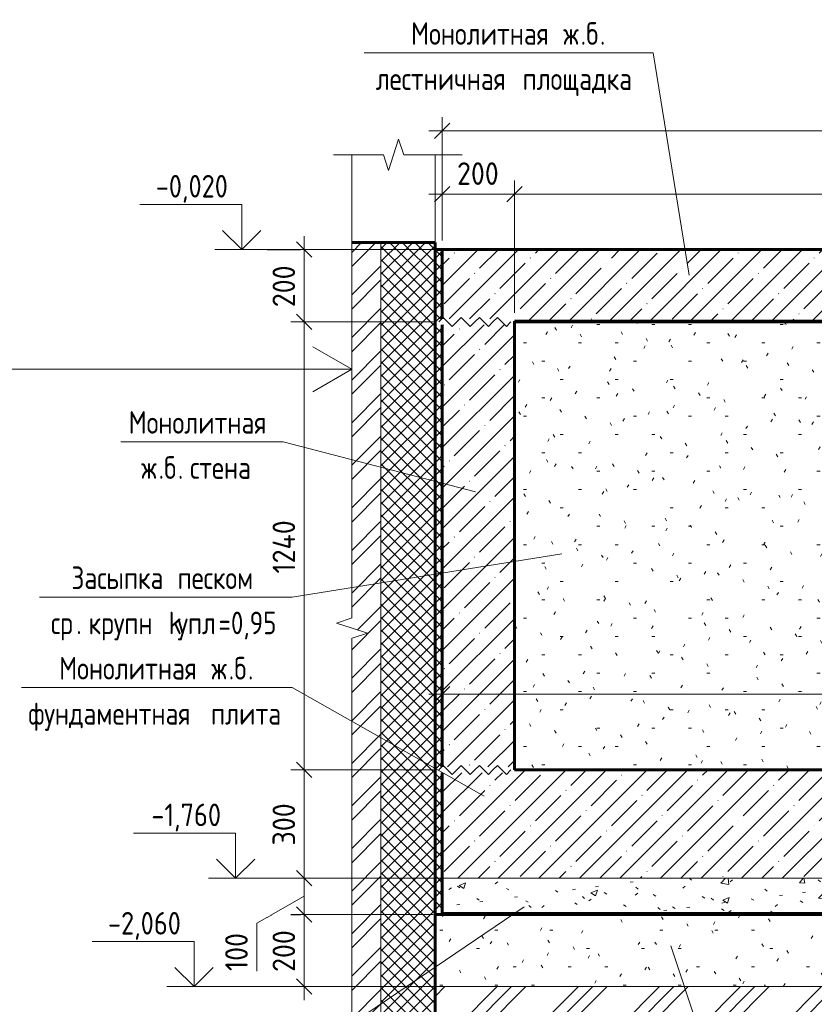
# Model space of a CAD drawing. Header units: millimetres. Extents: x 20478 to 58765, y -4013 to 75725.
# Tile 8 of 13: x 50595 to 52795, y -2109 to 616. Entities that reach past the tile are written whole.
import ezdxf

# ---------------------------------------------------------------- set-up
doc = ezdxf.new("R2010")
doc.units = ezdxf.units.MM
doc.linetypes.add('01 Штриховая _4 мм_', pattern=[6, 3.5, -2.5])
for name, color, linetype, lineweight in [('AA_Dim', 7, 'Continuous', 9), ('AA_Dim-25', 7, 'Continuous', 9), ('AA_Linii', 7, 'Continuous', 9), ('AA_Oformlenie', 7, 'Continuous', 9), ('AA_Vinoska', 5, 'Continuous', 9), ('AA_Visotnaya otmetka', 7, 'Continuous', 9), ('AF_Element', 7, 'Continuous', 20), ('AF_Element_Опалубка', 7, 'Continuous', 20), ('AF_Perekritie', 7, 'Continuous', 20), ('AF_Perekritie_Гидроизоляция', 253, 'Continuous', 20), ('AF_Perekritie_Опалубка', 7, 'Continuous', 20), ('AF_Stena', 7, '01 Штриховая _4 мм_', 20), ('AF_Stena_Гидроизоляция', 253, 'Continuous', 20), ('AF_Stena_Опалубка', 7, 'Continuous', 20), ('KR_Fundament', 7, 'Continuous', 20)]:
    doc.layers.add(name, color=color, linetype=linetype, lineweight=lineweight)
doc.styles.add('GOST Common', font='GOST_Common.ttf', dxfattribs={"width": 0.85, "height": 62.5})
doc.styles.add('ISOCPEUR_1', font='isocpeur.ttf', dxfattribs={"width": 0.9, "height": 62.5})
doc.styles.add('ISOCPEUR_2', font='isocpeur.ttf', dxfattribs={"width": 0.85, "height": 62.5})
doc.dimstyles.new('01_Точн_3_знака__непрозр_', dxfattribs={"dimscale": 304.8, "dimtxt": 62.248823, "dimasz": 0.139436, "dimexe": 0.123031, "dimexo": 0.082021, "dimgap": 0.020505, "dimtad": 1, "dimdec": 3, "dimrnd": 0.001, "dimdsep": 46, "dimtxsty": 'ISOCPEUR_1', "dimblk1": 'OBLIQUE', "dimblk2": 'OBLIQUE', "dimsah": 1, "dimcen": 0.09, "dimdle": 0.123031, "dimazin": 0, "dimtfac": 1, "dimtdec": 4, "dimtix": 1, "dimtmove": 0, "dimatfit": 3, "dimfxl": 1, "dimtvp": 1, "dimtfill": 1, "dimtolj": 1, "dimtzin": 0, "dimlwd": 18, "dimlwe": 18, "dimarcsym": 2})
doc.dimstyles.new('01_Точн_3_знака__непрозр__1', dxfattribs={"dimscale": 304.8, "dimtxt": 62.248823, "dimasz": 0.139436, "dimexe": 0.123031, "dimexo": 0.082021, "dimgap": 0.020505, "dimtad": 1, "dimdec": 3, "dimrnd": 0.001, "dimdsep": 46, "dimtxsty": 'ISOCPEUR_1', "dimblk1": 'OBLIQUE', "dimblk2": 'OBLIQUE', "dimsah": 1, "dimcen": 0.09, "dimdle": 0.123031, "dimazin": 0, "dimtfac": 1, "dimtdec": 4, "dimtix": 1, "dimtmove": 1, "dimatfit": 3, "dimfxl": 1, "dimtvp": 1, "dimtfill": 1, "dimtolj": 1, "dimtzin": 0, "dimlwd": 18, "dimlwe": 18, "dimarcsym": 2})
pattern_1 = [(45, (52976.96, -1040), (-56.1266, 56.1266), []), (45, (53033.09, -1040), (-56.1266, 56.1266), [99.219, -19.844, 0.8382, -19.006])]
pattern_2 = [(45, (52976.962, -1040), (-17.67767, 17.67767), []), (135, (52976.962, -1040), (-17.67767, -17.67767), [])]

# ---------------------------------------------------------------- blocks, each defined once
blk = doc.blocks.new('Лестница тип 2 ед2 - Лестница тип 2 ед1-3683842-Сечение 1')
at = {"layer": 'AF_Element', "lineweight": 9}
h = blk.add_hatch(dxfattribs=at)
h.set_pattern_fill('FP_11', color=256, style=0, pattern_type=2)
h.set_pattern_definition([(0, (74036.78, -1040), (203.2, 50.8), [8.382, -144.018, 8.382, -144.018, -812.8]), (0, (74036.78, -1040), (203.2, 50.8), [-304.8, 8.382, -296.418, 8.382, -144.018, -355.6]), (0, (74036.78, -1040), (203.2, 50.8), [-762, 8.382, -93.218, 8.382, -245.618]), (120, (74112.98, -1014.6), (-145.594, 150.5764), [8.382, -144.018, 8.382, -144.018, -812.8]), (120, (74112.98, -1014.6), (-145.594, 150.5764), [-304.8, 8.382, -296.418, 8.382, -144.018, -355.6]), (120, (74112.98, -1014.6), (-145.594, 150.5764), [-762, 8.382, -93.218, 8.382, -245.618]), (240, (74138.38, -913), (-57.606, -201.3764), [8.382, -144.018, 8.382, -144.018, -812.8]), (240, (74138.38, -913), (-57.606, -201.3764), [-304.8, 8.382, -296.418, 8.382, -144.018, -355.6]), (240, (74138.38, -913), (-57.606, -201.3764), [-762, 8.382, -93.218, 8.382, -245.618])])
h.paths.add_polyline_path([(74915, -1460), (74915, -220), (73025, -220), (73025, -1460), (74731.9, -1460)])
at = {"layer": 'AF_Element'}
for p, q in [((74915, -220), (73025, -220)), ((73025, -220), (73025, -1460)), ((74915, -1460), (74915, -220)), ((73025, -1460), (74915, -1460))]:
    blk.add_line(p, q, dxfattribs=at)
blk = doc.blocks.new('Последовательность узлов - 3мм масшт20 маскировка-904226-Сечение 1')
at = {"layer": 'AA_Oformlenie'}
for p, q in [((72815.000001, -220), (72827.500001, -207.5)), ((72827.500001, -207.5), (72852.500001, -232.5)), ((72865.000001, -220), (72877.500001, -207.5)), ((72877.500001, -207.5), (72902.500001, -232.5)), ((72915.000001, -220), (72927.500001, -207.5)), ((72927.500001, -207.5), (72952.500001, -232.5)), ((72965.000001, -220), (72977.500001, -207.5)), ((72977.500001, -207.5), (73002.500001, -232.5)), ((72865.000001, -220), (72852.500001, -232.5)), ((72915.000001, -220), (72902.500001, -232.5)), ((72965.000001, -220), (72952.500001, -232.5)), ((73015.000001, -220), (73002.500001, -232.5))]:
    blk.add_line(p, q, dxfattribs=at)
blk = doc.blocks.new('011_ЛинияОбрыва _ЭлУзла_Линия_ - Тип 1-3821896-Сечение 1')
at = {"layer": 'AA_Oformlenie'}
for p, q in [((72574.9, -1039.4), (72574.9, 242.4)), ((72574.9, -2377.6), (72574.9, -1095.1))]:
    blk.add_line(p, q, dxfattribs=at)
blk = doc.blocks.new('011_ЛинияОбрыва _ЭлУзла_Линия_ - Тип 1-3821949-Сечение 1')
at = {"layer": 'AA_Oformlenie'}
for p, q in [((72574.9, 242.4), (72662.5, 242.4)), ((72718.1, 242.4), (72805, 242.4))]:
    blk.add_line(p, q, dxfattribs=at)
blk = doc.blocks.new('DIMBLOCK54-Сечение 1')
at = {"layer": 'AA_Dim-25', "lineweight": 18}
for p, q in [((51765.2, 5), (51765.2, 171.3)), ((51965.2, -195), (51965.2, 171.3)), ((51727.7, 133.8), (51965.2, 133.8)), ((51765.2, 133.8), (51765.2, 5)), ((51965.2, 133.8), (51965.2, -195))]:
    blk.add_line(p, q, dxfattribs=at)
at = {"layer": 'AA_Dim-25', "lineweight": 30}
for p, q in [((51765.2, 133.8), (51786.4, 155)), ((51965.2, 133.8), (51986.4, 155)), ((51765.2, 133.8), (51743.9, 112.5)), ((51965.2, 133.8), (51943.9, 112.5))]:
    blk.add_line(p, q, dxfattribs=at)
at = {"layer": 'AA_Dim-25', "color": 0, "lineweight": 18, "insert": (51805.9, 221.7), "char_height": 62.5, "width": 142.215, "attachment_point": 1, "line_spacing_factor": 1.149209, "style": 'ISOCPEUR_1', "bg_fill": 3, "box_fill_scale": 1.25, "bg_fill_color": 256, "bg_fill_true_color": 13158600, "bg_fill_transparency": 0}
blk.add_mtext('200', dxfattribs=at)
blk = doc.blocks.new('_Oblique')
at = {"color": 0, "linetype": 'ByBlock', "lineweight": -2}
blk.add_line((-0.5, -0.5), (0.5, 0.5), dxfattribs=at)
blk = doc.blocks.new('DIMBLOCK55-Сечение 1')
at = {"layer": 'AA_Dim-25', "lineweight": 18}
for p, q in [((51965.2, -195), (51965.2, 171.3)), ((53855.2, -195), (53855.2, 171.3)), ((51965.2, 133.8), (53855.2, 133.8)), ((51965.2, 133.8), (51965.2, -195)), ((53855.2, 133.8), (53855.2, -195))]:
    blk.add_line(p, q, dxfattribs=at)
at = {"layer": 'AA_Dim-25', "lineweight": 30}
for p, q in [((51965.2, 133.8), (51986.4, 155)), ((53855.2, 133.8), (53876.4, 155)), ((51965.2, 133.8), (51943.9, 112.5)), ((53855.2, 133.8), (53833.9, 112.5))]:
    blk.add_line(p, q, dxfattribs=at)
at = {"layer": 'AA_Dim-25', "color": 0, "lineweight": 18, "insert": (52836.6, 221.7), "char_height": 62.5, "width": 176.691, "attachment_point": 1, "line_spacing_factor": 1.149209, "style": 'ISOCPEUR_1', "bg_fill": 3, "box_fill_scale": 1.25, "bg_fill_color": 256, "bg_fill_true_color": 13158600, "bg_fill_transparency": 0}
blk.add_mtext('1890', dxfattribs=at)
blk = doc.blocks.new('DIMBLOCK58-Сечение 1')
at = {"layer": 'AA_Dim-25', "lineweight": 18}
for p, q in [((51765.2, 5), (51765.2, 346.3)), ((54055.2, 5), (54055.2, 346.3)), ((51727.7, 308.8), (54092.7, 308.8)), ((51765.2, 308.8), (51765.2, 5)), ((54055.2, 308.8), (54055.2, 5))]:
    blk.add_line(p, q, dxfattribs=at)
at = {"layer": 'AA_Dim-25', "lineweight": 30}
for p, q in [((51765.2, 308.8), (51786.4, 330)), ((54055.2, 308.8), (54076.4, 330)), ((51765.2, 308.8), (51743.9, 287.5)), ((54055.2, 308.8), (54033.9, 287.5))]:
    blk.add_line(p, q, dxfattribs=at)
at = {"layer": 'AA_Dim-25', "color": 0, "lineweight": 18, "insert": (52831.2, 396.7), "char_height": 62.5, "width": 189.619, "attachment_point": 1, "line_spacing_factor": 1.149209, "style": 'ISOCPEUR_1', "bg_fill": 3, "box_fill_scale": 1.25, "bg_fill_color": 256, "bg_fill_true_color": 13158600, "bg_fill_transparency": 0}
blk.add_mtext('2290', dxfattribs=at)
blk = doc.blocks.new('DIMBLOCK59-Сечение 1')
at = {"layer": 'AA_Dim-25', "lineweight": 18}
for p, q in [((51727.7, -1250.1), (54055.2, -1250.1)), ((51765.2, -1245), (51765.2, -1287.6)), ((51765.2, -1250.1), (51765.2, -1245)), ((54055.2, -1245), (54055.2, -1287.6)), ((54055.2, -1250.1), (54055.2, -1245))]:
    blk.add_line(p, q, dxfattribs=at)
at = {"layer": 'AA_Dim-25', "lineweight": 30}
for p, q in [((51765.2, -1250.1), (51743.9, -1271.3)), ((51765.2, -1250.1), (51786.4, -1228.8)), ((54055.2, -1250.1), (54033.9, -1271.3)), ((54055.2, -1250.1), (54076.4, -1228.8))]:
    blk.add_line(p, q, dxfattribs=at)
at = {"layer": 'AA_Dim-25', "color": 0, "lineweight": 18, "insert": (52831.2, -1162.2), "char_height": 62.5, "width": 189.619, "attachment_point": 1, "line_spacing_factor": 1.149209, "style": 'ISOCPEUR_1', "bg_fill": 3, "box_fill_scale": 1.25, "bg_fill_color": 256, "bg_fill_true_color": 13158600, "bg_fill_transparency": 0}
blk.add_mtext('2290', dxfattribs=at)
blk = doc.blocks.new('DIMBLOCK63-Сечение 1')
at = {"layer": 'AA_Dim-25', "lineweight": 30}
for p, q in [((51383, -1860), (51361.8, -1838.8)), ((51383, -1860), (51404.3, -1881.2)), ((51383, -2060), (51361.8, -2038.8)), ((51383, -2060), (51404.3, -2081.3))]:
    blk.add_line(p, q, dxfattribs=at)
at = {"layer": 'AA_Dim-25', "lineweight": 18}
for p, q in [((51740.2, -1860), (51345.5, -1860)), ((51383, -2097.5), (51383, -1860)), ((51383, -1860), (51740.2, -1860)), ((51720.2, -2060), (51345.5, -2060)), ((51383, -2060), (51720.2, -2060))]:
    blk.add_line(p, q, dxfattribs=at)
at = {"layer": 'AA_Dim-25', "color": 0, "lineweight": 18, "insert": (51295.1, -2019.3), "char_height": 62.5, "width": 142.215, "attachment_point": 1, "rotation": 90, "line_spacing_factor": 1.149209, "style": 'ISOCPEUR_1', "bg_fill": 3, "box_fill_scale": 1.25, "bg_fill_color": 256, "bg_fill_true_color": 13158600, "bg_fill_transparency": 0}
blk.add_mtext('200', dxfattribs=at)
blk = doc.blocks.new('DIMBLOCK64-Сечение 1')
at = {"layer": 'AA_Dim-25', "lineweight": 30}
for p, q in [((51383, -1760), (51361.8, -1738.8)), ((51383, -1760), (51404.3, -1781.2)), ((51383, -1860), (51361.8, -1838.8)), ((51383, -1860), (51404.3, -1881.2))]:
    blk.add_line(p, q, dxfattribs=at)
at = {"layer": 'AA_Dim-25', "lineweight": 18}
for p, q in [((51740.2, -1760), (51345.5, -1760)), ((51383, -1860), (51383, -1760)), ((51383, -1760), (51740.2, -1760)), ((51251.8, -1884.1), (51383, -1810)), ((51740.2, -1860), (51345.5, -1860)), ((51383, -1860), (51740.2, -1860)), ((51251.8, -2016.9), (51251.8, -1884.1))]:
    blk.add_line(p, q, dxfattribs=at)
at = {"layer": 'AA_Dim-25', "color": 0, "lineweight": 18, "insert": (51163.9, -2016.9), "char_height": 62.5, "width": 129.286, "attachment_point": 1, "rotation": 90, "line_spacing_factor": 1.149209, "style": 'ISOCPEUR_1', "bg_fill": 3, "box_fill_scale": 1.25, "bg_fill_color": 256, "bg_fill_true_color": 13158600, "bg_fill_transparency": 0}
blk.add_mtext('100', dxfattribs=at)
blk = doc.blocks.new('DIMBLOCK65-Сечение 1')
at = {"layer": 'AA_Dim-25', "lineweight": 30}
for p, q in [((51383, -1460), (51361.8, -1438.8)), ((51383, -1460), (51404.3, -1481.3)), ((51383, -1760), (51361.8, -1738.8)), ((51383, -1760), (51404.3, -1781.2))]:
    blk.add_line(p, q, dxfattribs=at)
at = {"layer": 'AA_Dim-25', "lineweight": 18}
for p, q in [((51740.2, -1460), (51345.5, -1460)), ((51383, -1760), (51383, -1460)), ((51383, -1460), (51740.2, -1460)), ((51740.2, -1760), (51345.5, -1760)), ((51383, -1760), (51740.2, -1760))]:
    blk.add_line(p, q, dxfattribs=at)
at = {"layer": 'AA_Dim-25', "color": 0, "lineweight": 18, "insert": (51295.1, -1669.3), "char_height": 62.5, "width": 142.215, "attachment_point": 1, "rotation": 90, "line_spacing_factor": 1.149209, "style": 'ISOCPEUR_1', "bg_fill": 3, "box_fill_scale": 1.25, "bg_fill_color": 256, "bg_fill_true_color": 13158600, "bg_fill_transparency": 0}
blk.add_mtext('300', dxfattribs=at)
blk = doc.blocks.new('DIMBLOCK66-Сечение 1')
at = {"layer": 'AA_Dim-25', "lineweight": 30}
for p, q in [((51383, -220), (51361.8, -198.7)), ((51383, -220), (51404.3, -241.2)), ((51383, -1460), (51361.8, -1438.8)), ((51383, -1460), (51404.3, -1481.3))]:
    blk.add_line(p, q, dxfattribs=at)
at = {"layer": 'AA_Dim-25', "lineweight": 18}
for p, q in [((51740.2, -220), (51345.5, -220)), ((51383, -1460), (51383, -220)), ((51383, -220), (51740.2, -220)), ((51740.2, -1460), (51345.5, -1460)), ((51383, -1460), (51740.2, -1460))]:
    blk.add_line(p, q, dxfattribs=at)
at = {"layer": 'AA_Dim-25', "color": 0, "lineweight": 18, "insert": (51295.1, -916.6), "char_height": 62.5, "width": 183.873, "attachment_point": 1, "rotation": 90, "line_spacing_factor": 1.149209, "style": 'ISOCPEUR_1', "bg_fill": 3, "box_fill_scale": 1.25, "bg_fill_color": 256, "bg_fill_true_color": 13158600, "bg_fill_transparency": 0}
blk.add_mtext('1240', dxfattribs=at)
blk = doc.blocks.new('DIMBLOCK67-Сечение 1')
at = {"layer": 'AA_Dim-25', "lineweight": 30}
for p, q in [((51383, -20), (51361.8, 1.2)), ((51383, -20), (51404.3, -41.3)), ((51383, -220), (51361.8, -198.7)), ((51383, -220), (51404.3, -241.2))]:
    blk.add_line(p, q, dxfattribs=at)
at = {"layer": 'AA_Dim-25', "lineweight": 18}
for p, q in [((51383, -220), (51383, 17.5)), ((51740.2, -20), (51345.5, -20)), ((51383, -20), (51740.2, -20)), ((51740.2, -220), (51345.5, -220)), ((51383, -220), (51740.2, -220))]:
    blk.add_line(p, q, dxfattribs=at)
at = {"layer": 'AA_Dim-25', "color": 0, "lineweight": 18, "insert": (51295.1, -179.3), "char_height": 62.5, "width": 142.215, "attachment_point": 1, "rotation": 90, "line_spacing_factor": 1.149209, "style": 'ISOCPEUR_1', "bg_fill": 3, "box_fill_scale": 1.25, "bg_fill_color": 256, "bg_fill_true_color": 13158600, "bg_fill_transparency": 0}
blk.add_mtext('200', dxfattribs=at)
blk = doc.blocks.new('010_Текст с выноской - Текст 2 строки-3685297-Сечение 1')
at = {"layer": 'AA_Vinoska'}
blk.add_line((71659.4, -1232.1), (72409.4, -1232.1), dxfattribs=at)
blk = doc.blocks.new('010_Текст с выноской - Текст 2 строки-3692041-Сечение 1')
at = {"layer": 'AA_Vinoska'}
blk.add_line((71934.4, -551.6), (72384.4, -551.6), dxfattribs=at)
blk = doc.blocks.new('010_Текст с выноской - Текст 2 строки-3692025-Сечение 1')
at = {"layer": 'AA_Vinoska'}
blk.add_line((71709.4, -2205.8), (72509.4, -2205.8), dxfattribs=at)
blk = doc.blocks.new('010_Текст с выноской - Текст 2 строки-3693531-Сечение 1')
at = {"layer": 'AA_Vinoska'}
blk.add_line((71709.4, -981.6), (72409.4, -981.6), dxfattribs=at)
blk = doc.blocks.new('Высотные отметки - Стрелка вверх-400292-Сечение 1')
at = {"layer": 'AA_Vinoska'}
for p, q in [((75504.1, -835), (75786.6, -835)), ((75504.1, -960), (75504.1, -835)), ((75504.1, -960), (75451.1, -907)), ((75504.1, -960), (75557.2, -907)), ((75429.1, -960), (75579.1, -960))]:
    blk.add_line(p, q, dxfattribs=at)
blk = doc.blocks.new('010_Флажок - Бок Стена здание-3835123-Сечение 1')
at = {"layer": 'AA_Vinoska'}
for p, q in [((72574.9, -351.2), (72466.7, -288.7)), ((68824.9, -351.2), (71574.9, -351.2)), ((72574.9, -351.2), (71574.9, -351.2)), ((71574.9, -526.2), (71574.9, -351.2)), ((72574.9, -351.2), (72466.7, -413.7)), ((68824.9, -526.2), (71574.9, -526.2)), ((71574.9, -701.2), (71574.9, -526.2)), ((68824.9, -701.2), (71574.9, -701.2)), ((71574.9, -876.2), (71574.9, -701.2)), ((68824.9, -876.2), (71574.9, -876.2)), ((71574.9, -1051.2), (71574.9, -876.2)), ((68824.9, -1051.2), (71574.9, -1051.2))]:
    blk.add_line(p, q, dxfattribs=at)

msp = doc.modelspace()

# ---------------------------------------------------------------- hatches: boundary and pattern name
at = {"layer": 'AA_Oformlenie'}
h = msp.add_hatch(dxfattribs=at)
h.set_pattern_fill('FP_11', color=250, style=0, pattern_type=2)
h.set_pattern_definition([(0, (52976.96, -1040), (203.2, 50.8), [8.382, -144.018, 8.382, -144.018, -812.8]), (0, (52976.96, -1040), (203.2, 50.8), [-304.8, 8.382, -296.418, 8.382, -144.018, -355.6]), (0, (52976.96, -1040), (203.2, 50.8), [-762, 8.382, -93.218, 8.382, -245.618]), (120, (53053.16, -1014.6), (-145.5941, 150.5764), [8.382, -144.018, 8.382, -144.018, -812.8]), (120, (53053.16, -1014.6), (-145.5941, 150.5764), [-304.8, 8.382, -296.418, 8.382, -144.018, -355.6]), (120, (53053.16, -1014.6), (-145.5941, 150.5764), [-762, 8.382, -93.218, 8.382, -245.618]), (240, (53078.56, -913), (-57.6059, -201.3764), [8.382, -144.018, 8.382, -144.018, -812.8]), (240, (53078.56, -913), (-57.6059, -201.3764), [-304.8, 8.382, -296.418, 8.382, -144.018, -355.6]), (240, (53078.56, -913), (-57.6059, -201.3764), [-762, 8.382, -93.218, 8.382, -245.618])])
h.paths.add_polyline_path([(54755.1821, -2060), (55298.9632, -972.4378), (54055.1821, -960), (54055.1821, -1460), (54155.1821, -1460), (54155.1821, -1760), (54255.1821, -1760), (54255.1821, -1860), (51745.1821, -1860), (51745.1821, -2060), (53672.0463, -2060)])
h = msp.add_hatch(dxfattribs=at)
h.set_pattern_fill('FP_15', color=250, style=0, pattern_type=2)
h.set_pattern_definition([(45, (52976.96, -1040), (-112.253, 112.253), []), (45, (53016.65, -1040), (0, 224.506), []), (45, (52937.28, -1040), (0, 224.5064), [])])
h.paths.add_polyline_path([(55815.0941, -2377.5991), (55815.0941, -1705.7535), (55795.4677, -1705.7535), (55795.4677, -1677.5991), (55815.0941, -1677.5991), (55771.7928, -1663.8491), (55815.0941, -1650.0991), (55815.0941, -977.5991), (55298.9632, -972.4378), (54755.1821, -2060), (51745.1821, -2060), (51745.1821, -2377.5991), (53636.9397, -2377.5991), (53636.9397, -2357.9728), (53665.0941, -2357.9728), (53665.0941, -2377.5991), (53678.8441, -2334.2978), (53692.5941, -2377.5991)])
at = {"layer": 'AF_Perekritie', "lineweight": 9}
h = msp.add_hatch(dxfattribs=at)
h.set_pattern_fill('FP_10', color=256, style=0, pattern_type=2)
h.set_pattern_definition(pattern_1)
h.paths.add_polyline_path([(51955.1821, -220), (53855.1821, -220), (53855.1821, -212), (54055.1821, -212), (54055.1821, -20), (51765.1821, -20), (51765.1821, -212), (51955.1821, -212)])
h = msp.add_hatch(dxfattribs=at)
h.set_pattern_fill('FP_10', color=256, style=0, pattern_type=2)
h.set_pattern_definition(pattern_1)
h.paths.add_polyline_path([(53955.1821, -1760), (54155.1821, -1760), (54155.1821, -1460), (54055.1821, -1460), (54055.1821, -1468), (53855.1821, -1468), (53855.1821, -1460), (51955.1821, -1460), (51955.1821, -1468), (51765.1821, -1468), (51765.1821, -1760), (53905.1821, -1760)])
h = msp.add_hatch(dxfattribs=at)
h.set_pattern_fill('FP_12', color=256, style=0, pattern_type=2)
h.set_pattern_definition([(50, (52976.96, -1040), (182.185, -15.939), [19.05, -209.55]), (355, (52976.96, -1040), (-35.242, 191.057), [15.24, -167.64]), (100.451, (52992.14, -1041.33), (146.943, 175.117), [16.19, -178.09]), (46.184, (52976.96, -989.2), (271.08, -42.043), [28.575, -314.325]), (96.636, (52999.55, -992.7), (237.403, 247.427), [24.285, -267.135]), (351.184, (52976.96, -989.2), (237.405, 247.425), [22.86, -251.46]), (21, (53002.36, -1001.9), (151.615, -102.266), [19.05, -209.55]), (326, (53002.36, -1001.9), (61.802, 184.188), [15.24, -167.64]), (71.451, (53015, -1010.42), (213.417, 81.921), [16.19, -178.09]), (37.5, (52976.96, -1040), (3.0883, 84.555), [8.382, -157.226, 8.382, -161.798, -168.275]), (37.5, (52976.96, -1040), (3.0883, 84.555), [-335.788, 8.382, -159.893]), (7.5, (52976.96, -1040), (66.8194, 100.181), [8.382, -88.646, 8.382, -153.416, -64.135]), (7.5, (52976.96, -1040), (66.8194, 100.181), [-258.826, 8.382, -55.753]), (327.5, (52920.32, -1040), (135.5905, -5.729), [8.382, -55.118, 8.382, -189.738, -262.89]), (327.5, (52920.32, -1040), (135.5905, -5.729), [-261.62, 8.382, -254.508]), (317.5, (52894.92, -1040), (148.129, 25.427), [8.382, -74.168, 8.382, -123.19, -186.69]), (317.5, (52894.92, -1040), (148.129, 25.427), [-214.122, 8.382, -178.308])])
h.paths.add_polyline_path([(54255.1821, -1860), (54255.1821, -1760), (51765.1821, -1760), (51765.1821, -1860), (54155.1821, -1860)])
at = {"layer": 'AF_Stena', "linetype": 'Continuous', "lineweight": 9}
h = msp.add_hatch(dxfattribs=at)
h.set_pattern_fill('FP_14', color=256, style=0, pattern_type=2)
h.set_pattern_definition([(45, (52976.96, -1040), (-58.933, 58.933), []), (45, (53016.25, -1040), (-58.933, 58.933), [])])
h.paths.add_polyline_path([(51515.0941, -2377.5991), (51595.1821, -2377.5991), (51595.1821, 0), (51515.0941, 0), (51515.0941, -1039.4448), (51534.7204, -1039.4448), (51534.7204, -1067.5991), (51515.0941, -1067.5991), (51558.3953, -1081.3491), (51515.0941, -1095.0991)])
h = msp.add_hatch(dxfattribs=at)
h.set_pattern_fill('FP_13', color=256, style=0, pattern_type=2)
h.set_pattern_definition(pattern_2)
h.paths.add_polyline_path([(51703.2548, -2377.5991), (51745.1821, -2377.5991), (51745.1821, 0), (51595.1821, 0), (51595.1821, -2377.5991)])
h = msp.add_hatch(dxfattribs=at)
h.set_pattern_fill('FP_13', color=256, style=0, pattern_type=2)
h.set_pattern_definition(pattern_2)
h.paths.add_polyline_path([(51755.1821, -1860), (51765.1821, -1860), (51765.1821, -1468), (51755.1821, -1468), (51755.1821, -1452), (51765.1821, -1452), (51765.1821, -228), (51755.1821, -228), (51755.1821, -212), (51765.1821, -212), (51765.1821, -20), (51745.1821, -20), (51745.1821, -1860)])
h = msp.add_hatch(dxfattribs=at)
h.set_pattern_fill('FP_10', color=256, style=0, pattern_type=2)
h.set_pattern_definition(pattern_1)
h.paths.add_polyline_path([(51965.1821, -1460), (51965.1821, -220), (51955.1821, -220), (51955.1821, -228), (51765.1821, -228), (51765.1821, -1452), (51955.1821, -1452), (51955.1821, -1460)])

# ---------------------------------------------------------------- linework, layer by layer
at = {"layer": 'AA_Linii'}
for p, q in [((54255.1821, -1860), (51745.1821, -1860)), ((51745.1821, -1860), (51745.1821, -2060)), ((51745.1821, -2060), (54755.1821, -2060)), ((54755.1821, -2060), (51745.1821, -2060)), ((51745.1821, -2060), (51745.1821, -2377.5991))]:
    msp.add_line(p, q, dxfattribs=at)
at = {"layer": 'AA_Linii', "lineweight": 20}
msp.add_line((51745.1821, -2060), (54255.1821, -2060), dxfattribs=at)
at = {"layer": 'AA_Vinoska'}
for p, q in [((51644.2152, 285.7259), (51630.1381, 242.4009)), ((51658.2924, 242.4009), (51644.2152, 285.7259)), ((51515.0941, 242.4009), (51463.6195, 242.4009)), ((51602.6381, 242.4009), (51616.3881, 199.0996)), ((51616.3881, 199.0996), (51630.1381, 242.4009)), ((51745.1821, 242.4009), (51820.1821, 242.4009)), ((51515.0941, -1039.4448), (51471.769, -1053.522)), ((51471.769, -1053.522), (51515.0941, -1067.5991)), ((51558.3953, -1081.3491), (51515.0941, -1067.5991)), ((51515.0941, -1095.0991), (51558.3953, -1081.3491)), ((52397.729, -1946.6664), (52602.3916, -2565.3434))]:
    msp.add_line(p, q, dxfattribs=at)
at = {"layer": 'AF_Perekritie_Гидроизоляция', "lineweight": 60}
for p, q in [((53855.1821, -218), (51965.1821, -218)), ((51965.1821, -218), (51965.1821, -220)), ((51965.1821, -220), (53855.1821, -220)), ((54255.1821, -1858), (51765.1821, -1858)), ((51765.1821, -1858), (51765.1821, -1860)), ((51765.1821, -1860), (54255.1821, -1860))]:
    msp.add_line(p, q, dxfattribs=at)
at = {"layer": 'AF_Perekritie_Гидроизоляция', "lineweight": 9}
for p, q in [((53855.1821, -219), (51965.1821, -219)), ((54255.1821, -1859), (51765.1821, -1859))]:
    msp.add_line(p, q, dxfattribs=at)
at = {"layer": 'AF_Perekritie_Опалубка', "lineweight": 60}
for p, q in [((54055.1821, -20), (51765.1821, -20)), ((51765.1821, -20), (51765.1821, -212)), ((51965.1821, -220), (53855.1821, -220))]:
    msp.add_line(p, q, dxfattribs=at)
at = {"layer": 'AF_Perekritie_Опалубка', "lineweight": 9}
for p, q in [((51765.1821, -1760), (54155.1821, -1760)), ((54155.1821, -1760), (51765.1821, -1760))]:
    msp.add_line(p, q, dxfattribs=at)
at = {"layer": 'AF_Stena_Гидроизоляция', "lineweight": 60}
for p, q in [((51745.1821, -20), (51745.1821, -1860)), ((51765.1821, -20), (51745.1821, -20)), ((51765.1821, -212), (51765.1821, -20)), ((51765.1821, -1452), (51765.1821, -228)), ((51765.1821, -1860), (51765.1821, -1468)), ((51745.1821, -1860), (51765.1821, -1860))]:
    msp.add_line(p, q, dxfattribs=at)
at = {"layer": 'AF_Stena_Опалубка'}
for p, q in [((51745.1821, 242.4009), (51745.1821, 0)), ((51595.1821, -2377.5991), (51595.1821, 0)), ((53855.1821, -220), (51965.1821, -220)), ((51965.1821, -220), (51965.1821, -1460)), ((51965.1821, -1460), (53855.1821, -1460))]:
    msp.add_line(p, q, dxfattribs=at)
at = {"layer": 'AF_Stena_Опалубка', "lineweight": 60}
for p, q in [((51745.1821, 0), (51515.0941, 0)), ((51745.1821, -2377.5991), (51745.1821, 0)), ((51765.1821, -228), (51765.1821, -1452)), ((51965.1821, -1460), (51965.1821, -220))]:
    msp.add_line(p, q, dxfattribs=at)
at = {"layer": 'KR_Fundament', "lineweight": 60}
for p, q in [((51765.1821, -1468), (51765.1821, -1760)), ((53855.1821, -1460), (51965.1821, -1460)), ((51765.1821, -1760), (51765.1821, -1860)), ((51765.1821, -1860), (54255.1821, -1860))]:
    msp.add_line(p, q, dxfattribs=at)

# ---------------------------------------------------------------- block references
at = {"layer": 'AA_Oformlenie'}
for name, p in [('011_ЛинияОбрыва _ЭлУзла_Линия_ - Тип 1-3821896-Сечение 1', (-21059.8179, 0)), ('011_ЛинияОбрыва _ЭлУзла_Линия_ - Тип 1-3821949-Сечение 1', (-21059.8179, 0)), ('Последовательность узлов - 3мм масшт20 маскировка-904226-Сечение 1', (-21059.8179, 0)), ('Последовательность узлов - 3мм масшт20 маскировка-904226-Сечение 1', (-21059.8179, -1240))]:
    msp.add_blockref(name, p, dxfattribs=at)
at = {"layer": 'AA_Vinoska'}
msp.add_blockref('010_Текст с выноской - Текст 2 строки-3692025-Сечение 1', (-20160.3492, 2730.6595), dxfattribs=at)
at = {"layer": 'AF_Element_Опалубка'}
msp.add_blockref('Лестница тип 2 ед2 - Лестница тип 2 ед1-3683842-Сечение 1', (-21059.8179, 0), dxfattribs=at)

# ---------------------------------------------------------------- texts
at = {"layer": 'AA_Vinoska', "char_height": 62.5, "attachment_point": 1, "style": 'GOST Common'}
for s, insert, width in [('Монолитная', (51678.7367, 609.3732), 488.929164), ('\\fGOST Common|b0|i0|c204|p34|;\\W.85; ', (52082.1436, 609.3732), 22.146617), ('\\fGOST Common|b0|i0|c204|p34|;\\W.85;ж', (52100.4164, 609.3732), 57.921922), ('\\fGOST Common|b0|i0|c204|p34|;\\W.85;.', (52148.2068, 609.3732), 18.739445), ('\\fGOST Common|b0|i0|c204|p34|;\\W.85;б', (52163.6684, 609.3732), 45.99682), ('\\fGOST Common|b0|i0|c204|p34|;\\W.85;.', (52201.6195, 609.3732), 18.739445), ('лестничная', (51580.9867, 484.3732), 470.189719), ('\\fGOST Common|b0|i0|c204|p34|;\\W.85;ж', (50931.7992, -592.0459), 57.921922), ('\\fGOST Common|b0|i0|c204|p34|;\\W.85;.', (50979.5896, -592.0459), 18.739445), ('\\fGOST Common|b0|i0|c204|p34|;\\W.85;б', (50995.0512, -592.0459), 45.99682), ('. ', (51033.0024, -592.0459), 40.886062), ('Засыпка', (50738.4055, -897.0459), 333.902844), ('\\fGOST Common|b0|i0|c204|p34|;\\W.85; ', (51013.9029, -897.0459), 22.146617), (' k', (50975.2257, -1022.0459), 68.143438), ('ср', (50681.4555, -1022.0459), 85.179297), ('крупн', (50785.4698, -1022.0459), 229.984102), ('упл', (51031.4496, -1022.0459), 137.990461), ('. ', (50751.7354, -1022.0459), 40.886062), ('Монолитная', (50704.268, -1147.4945), 488.929164), ('\\fGOST Common|b0|i0|c204|p34|;\\W.85; ', (51107.6749, -1147.4945), 22.146617), ('фундаментная', (50618.5242, -1272.4945), 591.14432), ('\\fGOST Common|b0|i0|c204|p34|;\\W.85; ', (51106.2671, -1272.4945), 22.146617)]:
    msp.add_mtext(s, dxfattribs=dict(at, insert=insert, width=width))
at = {"layer": 'AA_Visotnaya otmetka', "char_height": 62.5, "attachment_point": 1, "line_spacing_factor": 1.149209, "style": 'ISOCPEUR_2'}
for s, insert, width in [('-0,020', (50971.6696, 186.6535), 242.007515), ('-1,760', (50959.5248, -1553.3465), 229.30959), ('-2,060', (50839.4452, -1853.3465), 242.007515)]:
    msp.add_mtext(s, dxfattribs=dict(at, insert=insert, width=width))

# ---------------------------------------------------------------- next in the draw order: dimensions: what is measured, and where the dimension line sits
at = {"layer": 'AA_Dim', "lineweight": 18}
for base, p1, p2, override, picture, middle in [((51965.1821, 133.776), (51765.1821, -20), (51965.1821, -220), {"dimpost": '<>', "dimfxl": 282.842713}, 'DIMBLOCK54-Сечение 1', (51865.1821, 171.276)), ((54055.1821, -1250.0948), (51765.1821, -1220.0427), (54055.1821, -1220.0427), {"dimpost": '<>', "dimfxl": 2290}, 'DIMBLOCK59-Сечение 1', (52910.1821, -1212.5948))]:
    dim = msp.add_linear_dim(base=base, p1=p1, p2=p2, dimstyle='01_Точн_3_знака__непрозр_', override=override, dxfattribs=at)
    dim.commit()
    dim.dimension.update_dxf_attribs({"geometry": picture, "text_midpoint": middle})
dim = msp.add_linear_dim(base=(51383.0084, -1860), p1=(51745.1821, -2060), p2=(51765.1821, -1860), angle=90, dimstyle='01_Точн_3_знака__непрозр_', override={"dimpost": '<>', "dimfxl": 200.997512}, dxfattribs=at)
dim.commit()
dim.dimension.update_dxf_attribs({"geometry": 'DIMBLOCK63-Сечение 1', "text_midpoint": (51345.5084, -1960)})

# ---------------------------------------------------------------- next in the draw order: linework, layer by layer
at = {"layer": 'AA_Visotnaya otmetka'}
for p, q in [((51380.0248, -2060), (51077.7816, -2060)), ((51745.1821, -2060), (51380.0248, -2060))]:
    msp.add_line(p, q, dxfattribs=at)

# ---------------------------------------------------------------- next in the draw order: dimensions: what is measured, and where the dimension line sits
at = {"layer": 'AA_Dim', "lineweight": 18}
dim = msp.add_linear_dim(base=(53855.1821, 133.776), p1=(51965.1821, -220), p2=(53855.1821, -220), dimstyle='01_Точн_3_знака__непрозр_', override={"dimpost": '<>', "dimfxl": 1890}, dxfattribs=at)
dim.commit()
dim.dimension.update_dxf_attribs({"geometry": 'DIMBLOCK55-Сечение 1', "text_midpoint": (52910.1821, 171.276)})
dim = msp.add_linear_dim(base=(51383.0084, -1760), p1=(51765.1821, -1860), p2=(51765.1821, -1760), angle=90, dimstyle='01_Точн_3_знака__непрозр__1', override={"dimpost": '<>', "dimfxl": 100}, dxfattribs=at)
dim.commit()
dim.dimension.update_dxf_attribs({"geometry": 'DIMBLOCK64-Сечение 1', "text_midpoint": (51205.5216, -1952.2409), "dimtype": 160, "text_rotation": 90})

# ---------------------------------------------------------------- next in the draw order: linework, layer by layer
at = {"layer": 'AA_Vinoska'}
msp.add_line((51991.981, -1839.52), (51449.5609, -2205.8439), dxfattribs=at)

# ---------------------------------------------------------------- next in the draw order: block references
at = {"layer": 'AA_Visotnaya otmetka', "extrusion": (0, 0, -1)}
for p in [(-126696.6946, -800), (-126581.9058, -1100)]:
    msp.add_blockref('Высотные отметки - Стрелка вверх-400292-Сечение 1', p, dxfattribs=at)

# ---------------------------------------------------------------- next in the draw order: dimensions: what is measured, and where the dimension line sits
at = {"layer": 'AA_Dim', "lineweight": 18}
dim = msp.add_linear_dim(base=(54055.1821, 308.776), p1=(51765.1821, -20), p2=(54055.1821, -20), dimstyle='01_Точн_3_знака__непрозр_', override={"dimpost": '<>', "dimfxl": 2290.000001}, dxfattribs=at)
dim.commit()
dim.dimension.update_dxf_attribs({"geometry": 'DIMBLOCK58-Сечение 1', "text_midpoint": (52910.1821, 346.276)})
dim = msp.add_linear_dim(base=(51383.0084, -1460), p1=(51765.1821, -1760), p2=(51765.1821, -1460), angle=90, dimstyle='01_Точн_3_знака__непрозр_', override={"dimpost": '<>', "dimfxl": 300}, dxfattribs=at)
dim.commit()
dim.dimension.update_dxf_attribs({"geometry": 'DIMBLOCK65-Сечение 1', "text_midpoint": (51345.5084, -1610)})

# ---------------------------------------------------------------- next in the draw order: linework, layer by layer
at = {"layer": 'AA_Vinoska'}
msp.add_line((52448.7009, -91.1263), (52349.0297, 524.8156), dxfattribs=at)
at = {"layer": 'AA_Visotnaya otmetka'}
for p, q in [((51379.8278, -1760), (51192.5704, -1760)), ((51765.1821, -1760), (51379.8278, -1760))]:
    msp.add_line(p, q, dxfattribs=at)

# ---------------------------------------------------------------- next in the draw order: texts
at = {"layer": 'AA_Vinoska', "char_height": 62.5, "attachment_point": 1, "style": 'GOST Common'}
for s, insert, width in [('\\fGOST Common|b0|i0|c204|p34|;\\W.85; ', (51968.932, 484.3732), 22.146617), ('площадка', (51987.2048, 484.3732), 396.935523)]:
    msp.add_mtext(s, dxfattribs=dict(at, insert=insert, width=width))

# ---------------------------------------------------------------- next in the draw order: dimensions: what is measured, and where the dimension line sits
at = {"layer": 'AA_Dim', "lineweight": 18}
dim = msp.add_linear_dim(base=(51383.0084, -220), p1=(51765.1821, -1460), p2=(51765.1821, -220), angle=90, dimstyle='01_Точн_3_знака__непрозр_', override={"dimpost": '<>', "dimfxl": 1240}, dxfattribs=at)
dim.commit()
dim.dimension.update_dxf_attribs({"geometry": 'DIMBLOCK66-Сечение 1', "text_midpoint": (51345.5084, -840)})

# ---------------------------------------------------------------- next in the draw order: linework, layer by layer
at = {"layer": 'AA_Vinoska'}
for p, q in [((51856.7953, -690.8367), (51324.5609, -551.6035)), ((52096.347, -861.7277), (51349.5609, -981.6035)), ((51881.1854, -1532.4888), (51349.5609, -1232.0521))]:
    msp.add_line(p, q, dxfattribs=at)

# ---------------------------------------------------------------- next in the draw order: block references
for name in ['010_Флажок - Бок Стена здание-3835123-Сечение 1', '010_Текст с выноской - Текст 2 строки-3692041-Сечение 1', '010_Текст с выноской - Текст 2 строки-3693531-Сечение 1', '010_Текст с выноской - Текст 2 строки-3685297-Сечение 1']:
    msp.add_blockref(name, (-21059.8179, 0), dxfattribs=at)

# ---------------------------------------------------------------- next in the draw order: texts
at = {"layer": 'AA_Vinoska', "char_height": 62.5, "attachment_point": 1, "style": 'GOST Common'}
for s, insert, width in [('Монолитная', (50896.7367, -467.0459), 488.929164), ('стена', (51066.7367, -592.0459), 240.205617), ('песком', (51032.1757, -897.0459), 274.277336), ('=0,95', (51145.3031, -1022.0459), 206.133898), ('\\fGOST Common|b0|i0|c204|p34|;\\W.85;б', (51189.1996, -1147.4945), 45.99682), ('\\fGOST Common|b0|i0|c204|p34|;\\W.85;ж', (51125.9477, -1147.4945), 57.921922), ('\\fGOST Common|b0|i0|c204|p34|;\\W.85;.', (51173.738, -1147.4945), 18.739445), ('\\fGOST Common|b0|i0|c204|p34|;\\W.85;.', (51227.1508, -1147.4945), 18.739445), ('плита', (51124.5399, -1272.4945), 247.019961)]:
    msp.add_mtext(s, dxfattribs=dict(at, insert=insert, width=width))

# ---------------------------------------------------------------- next in the draw order: dimensions: what is measured, and where the dimension line sits
at = {"layer": 'AA_Dim', "lineweight": 18}
dim = msp.add_linear_dim(base=(51383.0084, -20), p1=(51765.1821, -220), p2=(51765.1821, -20), angle=90, dimstyle='01_Точн_3_знака__непрозр_', override={"dimpost": '<>', "dimfxl": 200}, dxfattribs=at)
dim.commit()
dim.dimension.update_dxf_attribs({"geometry": 'DIMBLOCK67-Сечение 1', "text_midpoint": (51345.5084, -120)})

# ---------------------------------------------------------------- next in the draw order: linework, layer by layer
at = {"layer": 'AA_Visotnaya otmetka'}
for p, q in [((51383.5629, -20), (51210.0061, -20)), ((51745.1821, -20), (51383.5629, -20))]:
    msp.add_line(p, q, dxfattribs=at)

# ---------------------------------------------------------------- next in the draw order: block references
at = {"layer": 'AA_Visotnaya otmetka', "extrusion": (0, 0, -1)}
msp.add_blockref('Высотные отметки - Стрелка вверх-400292-Сечение 1', (-126714.1303, 940), dxfattribs=at)

doc.saveas('drawing.dxf')
